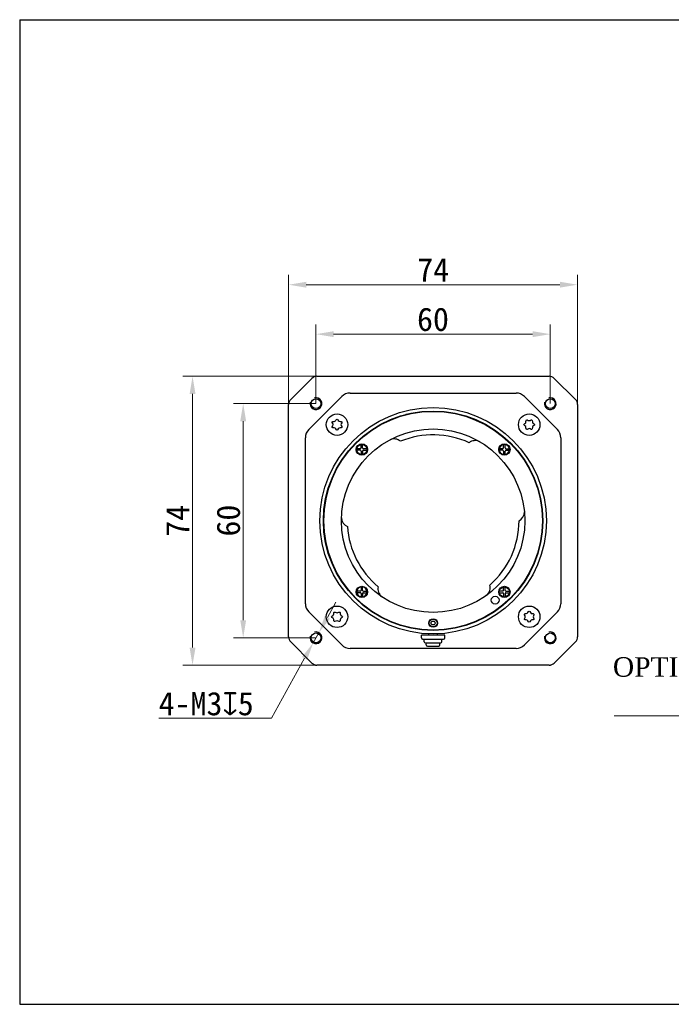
# Model space of a CAD drawing. Header units: millimetres. Extents: x 79 to 566, y 100 to 352.
# Tile 1 of 2: x 79 to 245, y 100 to 352. Entities that reach past the tile are written whole.
import ezdxf

# ---------------------------------------------------------------- set-up
doc = ezdxf.new("R2010")
doc.units = ezdxf.units.MM
doc.header["$LTSCALE"] = 32.67
doc.header["$PDMODE"] = 3
doc.header["$PDSIZE"] = 8
doc.layers.get('0').update_dxf_attribs({"linetype": 'CONTINUOUS'})
doc.layers.get('Defpoints').update_dxf_attribs({"linetype": 'CONTINUOUS'})
for name, color, linetype in [('20_ALL_FEATURES', 7, 'CONTINUOUS'), ('D-01-34-26-0483CONTINUOUS_LINE', 7, 'CONTINUOUS'), ('DRW0001DIMENSION', 7, 'CONTINUOUS'), ('DRW0001FORMAT', 7, 'CONTINUOUS'), ('SC-PM3X9T10L3_5-CONTINUOUS_LINE', 7, 'CONTINUOUS')]:
    doc.layers.add(name, color=color, linetype=linetype)
doc.styles.get("Standard").update_dxf_attribs({"font": 'simfang.ttf'})
doc.dimstyles.new('DIMSTYLE_1', dxfattribs={"dimtxt": 6, "dimasz": 4.5, "dimexe": 2.5, "dimexo": 0, "dimgap": 0.75, "dimtad": 1, "dimdsep": 46, "dimtxsty": 'STANDARD', "dimblk": '_FILLED', "dimcen": 0.09, "dimclrd": 8, "dimclre": 8, "dimclrt": 7, "dimadec": 0, "dimazin": 0, "dimtp": 0.05, "dimtm": 0.05, "dimtfac": 1, "dimtofl": 0, "dimtmove": 0, "dimatfit": 2, "dimldrblk": '_FILLED', "dimfxl": 1, "dimtolj": 1, "dimlwd": 15, "dimlwe": 15, "dimarcsym": 0})
doc.dimstyles.new('DIMSTYLE_2', dxfattribs={"dimtxt": 6, "dimasz": 4.5, "dimexe": 2.5, "dimexo": 0, "dimgap": 0.75, "dimtad": 1, "dimdsep": 46, "dimtxsty": 'STANDARD', "dimblk": '_FILLED', "dimcen": 0.09, "dimclrd": 8, "dimclre": 8, "dimclrt": 7, "dimadec": 0, "dimazin": 0, "dimtp": 0.001, "dimtm": 0.001, "dimtfac": 1, "dimtofl": 0, "dimtmove": 0, "dimatfit": 2, "dimldrblk": '_FILLED', "dimfxl": 1, "dimtolj": 1, "dimlwd": 15, "dimlwe": 15, "dimarcsym": 0})
doc.dimstyles.new('DIMSTYLE_3', dxfattribs={"dimtxt": 6, "dimasz": 4.5, "dimexe": 2.5, "dimexo": 0, "dimtad": 1, "dimdsep": 46, "dimtxsty": 'STANDARD', "dimblk": '_FILLED', "dimcen": 0.09, "dimclrd": 8, "dimclre": 8, "dimclrt": 7, "dimadec": 0, "dimazin": 0, "dimtp": 0.001, "dimtm": 0.001, "dimtfac": 1, "dimtmove": 0, "dimatfit": 2, "dimldrblk": '_FILLED', "dimfxl": 1, "dimtolj": 1, "dimlwd": 15, "dimlwe": 15, "dimarcsym": 0})

# ---------------------------------------------------------------- blocks, each defined once
blk = doc.blocks.new('_FILLED')
at = {"color": 0, "linetype": 'ByBlock'}
blk.add_solid([(0, 0), (-1, 0.167), (-1, -0.167)], dxfattribs=at)
blk = doc.blocks.new('*D3')
at = {"layer": 'Defpoints', "color": 0, "linetype": 'Continuous', "transparency": 16777216}
for p in [(157.08, 260.39), (122.8, 186.39), (157.08, 186.39)]:
    blk.add_point(p, dxfattribs=at)
at = {"layer": 'DRW0001DIMENSION', "color": 8, "linetype": 'Continuous', "lineweight": 15, "transparency": 16777216}
for p, q in [((157.08, 260.39), (120.3, 260.39)), ((122.8, 255.89), (122.8, 190.89)), ((157.08, 186.39), (120.3, 186.39))]:
    blk.add_line(p, q, dxfattribs=at)
at = {"layer": 'DRW0001DIMENSION', "color": 8, "linetype": 'Continuous', "lineweight": 15, "transparency": 16777216, "xscale": 4.5, "yscale": 4.5, "zscale": 4.5}
for p, rotation in [((122.8, 260.39), 90), ((122.8, 186.39), 270)]:
    blk.add_blockref('_FILLED', p, dxfattribs=dict(at, rotation=rotation))
at = {"layer": 'DRW0001DIMENSION', "color": 7, "linetype": 'Continuous', "lineweight": 15, "transparency": 16777216, "insert": (115.98, 223.37), "char_height": 6, "attachment_point": 2, "rotation": 90}
blk.add_mtext('\\A1;74', dxfattribs=at)
blk = doc.blocks.new('*D4')
at = {"layer": 'Defpoints', "color": 0, "linetype": 'Continuous', "transparency": 16777216}
for p in [(147.41, 283.85), (147.41, 250.72), (221.41, 250.72)]:
    blk.add_point(p, dxfattribs=at)
at = {"layer": 'DRW0001DIMENSION', "color": 8, "linetype": 'Continuous', "lineweight": 15, "transparency": 16777216}
for p, q in [((147.41, 250.72), (147.41, 286.35)), ((221.41, 250.72), (221.41, 286.35)), ((216.91, 283.85), (151.91, 283.85))]:
    blk.add_line(p, q, dxfattribs=at)
at = {"layer": 'DRW0001DIMENSION', "color": 8, "linetype": 'Continuous', "lineweight": 15, "transparency": 16777216, "xscale": 4.5, "yscale": 4.5, "zscale": 4.5, "rotation": 180}
blk.add_blockref('_FILLED', (147.41, 283.85), dxfattribs=at)
at = {"layer": 'DRW0001DIMENSION', "color": 8, "linetype": 'Continuous', "lineweight": 15, "transparency": 16777216, "xscale": 4.5, "yscale": 4.5, "zscale": 4.5}
blk.add_blockref('_FILLED', (221.41, 283.85), dxfattribs=at)
at = {"layer": 'DRW0001DIMENSION', "color": 7, "linetype": 'Continuous', "lineweight": 15, "transparency": 16777216, "insert": (184.44, 290.67), "char_height": 6, "attachment_point": 2}
blk.add_mtext('\\A1;74', dxfattribs=at)
blk = doc.blocks.new('*D5')
at = {"layer": 'Defpoints', "color": 0, "linetype": 'Continuous', "transparency": 16777216}
for p in [(154.41, 253.39), (135.77, 193.39), (154.41, 193.39)]:
    blk.add_point(p, dxfattribs=at)
at = {"layer": 'DRW0001DIMENSION', "color": 8, "linetype": 'Continuous', "lineweight": 15, "transparency": 16777216}
for p, q in [((154.41, 253.39), (133.27, 253.39)), ((135.77, 248.89), (135.77, 197.89)), ((154.41, 193.39), (133.27, 193.39))]:
    blk.add_line(p, q, dxfattribs=at)
at = {"layer": 'DRW0001DIMENSION', "color": 8, "linetype": 'Continuous', "lineweight": 15, "transparency": 16777216, "xscale": 4.5, "yscale": 4.5, "zscale": 4.5}
for p, rotation in [((135.77, 253.39), 90), ((135.77, 193.39), 270)]:
    blk.add_blockref('_FILLED', p, dxfattribs=dict(at, rotation=rotation))
at = {"layer": 'DRW0001DIMENSION', "color": 7, "linetype": 'Continuous', "lineweight": 15, "transparency": 16777216, "insert": (128.95, 223.43), "char_height": 6, "attachment_point": 2, "rotation": 90}
blk.add_mtext('\\A1;60', dxfattribs=at)
blk = doc.blocks.new('*D6')
at = {"layer": 'Defpoints', "color": 0, "linetype": 'Continuous', "transparency": 16777216}
for p in [(155.14, 194.7), (153.68, 192.08)]:
    blk.add_point(p, dxfattribs=at)
at = {"layer": 'DRW0001DIMENSION', "color": 8, "linetype": 'Continuous', "lineweight": 15, "transparency": 16777216}
for p, q in [((157.33, 198.64), (159.52, 202.57)), ((155.14, 194.7), (153.68, 192.08)), ((151.5, 188.15), (142.99, 172.86)), ((142.99, 172.86), (114.13, 172.86))]:
    blk.add_line(p, q, dxfattribs=at)
at = {"layer": 'DRW0001DIMENSION', "color": 8, "linetype": 'Continuous', "lineweight": 15, "transparency": 16777216, "xscale": 4.5, "yscale": 4.5, "zscale": 4.5}
for p, rotation in [((155.14, 194.7), 240.911683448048), ((153.68, 192.08), 60.91168344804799)]:
    blk.add_blockref('_FILLED', p, dxfattribs=dict(at, rotation=rotation))
at = {"layer": 'DRW0001DIMENSION', "color": 7, "linetype": 'Continuous', "lineweight": 15, "transparency": 16777216, "insert": (114.13, 179.55), "char_height": 6, "attachment_point": 1}
blk.add_mtext('\\A1;4-M3{\\Fgdt;x}5', dxfattribs=at)
blk = doc.blocks.new('*D7')
at = {"layer": 'Defpoints', "color": 0, "linetype": 'Continuous', "transparency": 16777216}
for p in [(154.41, 271.18), (154.41, 253.39), (214.41, 253.39)]:
    blk.add_point(p, dxfattribs=at)
at = {"layer": 'DRW0001DIMENSION', "color": 8, "linetype": 'Continuous', "lineweight": 15, "transparency": 16777216}
for p, q in [((154.41, 253.39), (154.41, 273.68)), ((214.41, 253.39), (214.41, 273.68)), ((209.91, 271.18), (158.91, 271.18))]:
    blk.add_line(p, q, dxfattribs=at)
at = {"layer": 'DRW0001DIMENSION', "color": 8, "linetype": 'Continuous', "lineweight": 15, "transparency": 16777216, "xscale": 4.5, "yscale": 4.5, "zscale": 4.5, "rotation": 180}
blk.add_blockref('_FILLED', (154.41, 271.18), dxfattribs=at)
at = {"layer": 'DRW0001DIMENSION', "color": 8, "linetype": 'Continuous', "lineweight": 15, "transparency": 16777216, "xscale": 4.5, "yscale": 4.5, "zscale": 4.5}
blk.add_blockref('_FILLED', (214.41, 271.18), dxfattribs=at)
at = {"layer": 'DRW0001DIMENSION', "color": 7, "linetype": 'Continuous', "lineweight": 15, "transparency": 16777216, "insert": (184.38, 278), "char_height": 6, "attachment_point": 2}
blk.add_mtext('\\A1;60', dxfattribs=at)
blk = doc.blocks.new('*D24')
at = {"color": 8, "lineweight": 15, "transparency": 16777216}
for p, q in [((307.46, 205.58), (307.46, 170.91)), ((353.96, 198.8), (353.96, 170.91))]:
    blk.add_line(p, q, dxfattribs=at)
at = {"color": 8, "linetype": 'Continuous', "lineweight": 15, "transparency": 16777216}
for p, q in [((307.46, 173.41), (230.8, 173.41)), ((349.46, 173.41), (311.96, 173.41))]:
    blk.add_line(p, q, dxfattribs=at)
at = {"layer": 'Defpoints', "color": 0, "transparency": 16777216}
for p in [(307.46, 205.58), (353.96, 198.8), (307.46, 173.41)]:
    blk.add_point(p, dxfattribs=at)
at = {"color": 8, "lineweight": 15, "transparency": 16777216, "xscale": 4.5, "yscale": 4.5, "zscale": 4.5, "rotation": 180}
blk.add_blockref('_FILLED', (307.46, 173.41), dxfattribs=at)
at = {"color": 8, "lineweight": 15, "transparency": 16777216, "xscale": 4.5, "yscale": 4.5, "zscale": 4.5}
blk.add_blockref('_FILLED', (353.96, 173.41), dxfattribs=at)

msp = doc.modelspace()

# ---------------------------------------------------------------- linework, layer by layer
at = {"layer": '20_ALL_FEATURES', "color": 7, "lineweight": 30}
for p, q in [((165.969, 242.037), (165.969, 242.922)), ((166.369, 242.037), (166.369, 242.922)), ((202.456, 242.037), (202.456, 242.922)), ((202.856, 242.037), (202.856, 242.922)), ((165.769, 241.837), (164.884, 241.837)), ((165.769, 241.437), (164.884, 241.437)), ((165.969, 241.237), (165.969, 240.353)), ((166.369, 241.237), (166.369, 240.353)), ((167.453, 241.837), (166.569, 241.837)), ((166.569, 241.437), (167.453, 241.437)), ((202.256, 241.837), (201.371, 241.837)), ((202.256, 241.437), (201.371, 241.437)), ((202.456, 241.237), (202.456, 240.353)), ((202.856, 240.353), (202.856, 241.237)), ((203.056, 241.837), (203.94, 241.837)), ((203.056, 241.437), (203.94, 241.437)), ((165.769, 205.351), (164.884, 205.351)), ((165.769, 204.951), (164.884, 204.951)), ((165.969, 206.435), (165.969, 205.551)), ((165.969, 204.751), (165.969, 203.866)), ((166.369, 205.551), (166.369, 206.435)), ((166.369, 204.751), (166.369, 203.866)), ((166.569, 205.351), (167.453, 205.351)), ((166.569, 204.951), (167.453, 204.951)), ((202.256, 205.351), (201.371, 205.351)), ((201.371, 204.951), (202.256, 204.951)), ((202.456, 205.551), (202.456, 206.435)), ((202.456, 204.751), (202.456, 203.866)), ((202.856, 205.551), (202.856, 206.435)), ((202.856, 204.751), (202.856, 203.866)), ((203.056, 205.351), (203.94, 205.351)), ((203.056, 204.951), (203.94, 204.951)), ((183.312, 194.094), (183.312, 194.424)), ((185.512, 194.094), (185.512, 194.422)), ((187.412, 194.094), (181.412, 194.094)), ((181.412, 193.394), (181.412, 194.094)), ((181.713, 193.094), (187.112, 193.094)), ((182.162, 192.394), (182.162, 193.094)), ((182.462, 192.094), (186.362, 192.094)), ((182.662, 191.594), (182.662, 192.094)), ((186.162, 191.594), (186.162, 192.094)), ((186.662, 192.394), (186.662, 193.094)), ((187.412, 193.394), (187.412, 194.094)), ((182.962, 191.294), (185.862, 191.294))]:
    msp.add_line(p, q, dxfattribs=at)
for centre, radius in [((184.412, 223.394), 29), ((184.412, 223.394), 28.1), ((184.412, 223.394), 28), ((184.412, 223.394), 23.5), ((166.169, 241.637), 1.45), ((166.169, 241.637), 1.3), ((202.656, 241.637), 1.45), ((166.169, 205.151), 1.45), ((202.656, 205.151), 1.45), ((202.656, 205.151), 1.3), ((200.304, 203.054), 1), ((184.412, 197.194), 1.1), ((184.412, 197.194), 1)]:
    msp.add_circle(centre, radius, dxfattribs=at)
at = {"layer": '20_ALL_FEATURES', "color": 4, "lineweight": 30}
msp.add_circle((184.412, 197.194), 0.5, dxfattribs=at)
at = {"layer": '20_ALL_FEATURES', "color": 7, "lineweight": 30}
for centre, radius, start, end in [((178.708, 247.837), 3, 107.77199, 118.89746), ((184.412, 223.394), 22, 65.20319, 112.35954), ((174.402, 241.854), 2.5, 48.95751, 113.657), ((195.199, 241.412), 2.5, 62.55524, 128.60523), ((202.656, 241.637), 1.3, 352.13391, 171.15012), ((165.769, 242.037), 0.2, 270, 0), ((165.769, 241.237), 0.2, 0, 90), ((166.569, 242.037), 0.2, 180, 270), ((166.569, 241.237), 0.2, 90, 180), ((202.656, 241.637), 1.3, 172.13391, 351.15012), ((202.256, 242.037), 0.2, 270, 0), ((202.256, 241.237), 0.2, 0, 90), ((203.056, 242.037), 0.2, 180, 270), ((203.056, 241.237), 0.2, 90, 180), ((205.292, 225.637), 2.5, 296.63607, 0.00698), ((163.429, 224.227), 2.5, 182.17892, 247.23916), ((184.412, 223.394), 22, 311.44042, 0.02232), ((159.612, 219.526), 3, 172.54262, 185.30426), ((184.412, 223.394), 22, 183.8374, 230.26529), ((196.556, 206.261), 2.5, 308.8263, 14.84246), ((204.939, 208.949), 3, 308.59249, 321.7576), ((166.169, 205.151), 1.3, 172.13391, 351.15012), ((166.169, 205.151), 1.3, 352.13391, 171.15012), ((165.769, 205.551), 0.2, 270, 0), ((165.769, 204.751), 0.2, 0, 90), ((166.569, 205.551), 0.2, 180, 270), ((166.569, 204.751), 0.2, 90, 180), ((172.784, 205.908), 2.5, 166.86325, 231.58772), ((202.256, 205.551), 0.2, 270, 0), ((202.256, 204.751), 0.2, 0, 90), ((203.056, 205.551), 0.2, 180, 270), ((203.056, 204.751), 0.2, 90, 180), ((181.712, 193.394), 0.3, 180, 270), ((182.462, 192.394), 0.3, 180, 270), ((186.362, 192.394), 0.3, 270, 0), ((187.112, 193.394), 0.3, 270, 0), ((182.962, 191.594), 0.3, 180, 270), ((185.862, 191.594), 0.3, 270, 0)]:
    msp.add_arc(centre, radius, start, end, dxfattribs=at)
at = {"layer": 'D-01-34-26-0483CONTINUOUS_LINE', "color": 7, "linetype": 'Continuous', "lineweight": 30}
for p, q in [((153.385, 259.867), (147.94, 254.421)), ((154.658, 260.394), (214.167, 260.394)), ((220.885, 254.421), (215.44, 259.867)), ((152.591, 246.769), (161.037, 255.215)), ((163.159, 256.094), (182.162, 256.094)), ((182.162, 256.094), (205.666, 256.094)), ((207.787, 255.215), (216.234, 246.769)), ((147.412, 193.64), (147.412, 253.148)), ((221.412, 253.148), (221.412, 193.64)), ((151.712, 202.14), (151.712, 244.648)), ((217.112, 244.648), (217.112, 202.14)), ((161.037, 191.573), (152.591, 200.019)), ((216.234, 200.019), (207.787, 191.573)), ((147.94, 192.367), (153.385, 186.921)), ((215.44, 186.921), (220.885, 192.367)), ((205.666, 190.694), (163.159, 190.694)), ((214.167, 186.394), (154.658, 186.394))]:
    msp.add_line(p, q, dxfattribs=at)
for centre in [(154.412, 253.394), (214.412, 253.394), (154.412, 193.394), (214.412, 193.394)]:
    msp.add_circle(centre, 1.25, dxfattribs=at)
for centre, radius, start, end in [((154.658, 258.594), 1.8, 90, 135), ((214.167, 258.594), 1.8, 45, 90), ((154.412, 253.394), 1.5, 165, 105), ((163.159, 253.094), 3, 90, 135), ((205.666, 253.094), 3, 45, 90), ((214.412, 253.394), 1.5, 165, 105), ((149.212, 253.148), 1.8, 135, 180), ((219.612, 253.148), 1.8, 0, 45), ((154.712, 244.648), 3, 135, 180), ((214.112, 244.648), 3, 0, 45), ((154.712, 202.14), 3, 180, 225), ((214.112, 202.14), 3, 315, 0), ((154.412, 193.394), 1.5, 165, 105), ((214.412, 193.394), 1.5, 165, 105), ((149.212, 193.64), 1.8, 180, 225), ((219.612, 193.64), 1.8, 315, 0), ((163.159, 193.694), 3, 225, 270), ((205.666, 193.694), 3, 270, 315), ((154.658, 188.194), 1.8, 225, 270), ((214.167, 188.194), 1.8, 270, 315), ((154.659, 188.2), 1.806, 256.38895, 269.97595), ((214.166, 188.2), 1.806, 270.02402, 283.59291)]:
    msp.add_arc(centre, radius, start, end, dxfattribs=at)
at = {"layer": 'DRW0001FORMAT', "color": 7}
for p, q in [((78.529, 351.734), (78.529, 99.522)), ((78.529, 351.734), (565.779, 351.734)), ((78.529, 99.522), (565.779, 99.522))]:
    msp.add_line(p, q, dxfattribs=at)
at = {"layer": 'SC-PM3X9T10L3_5-CONTINUOUS_LINE', "color": 7, "linetype": 'Continuous', "lineweight": 30}
for centre in [(159.805, 248.001), (209.02, 248.001), (159.805, 198.787), (209.02, 198.787)]:
    msp.add_circle(centre, 2.75, dxfattribs=at)
for centre, radius, start, end in [((158.293, 248.001), 0.488, 327.1925, 32.8075), ((159.064, 246.718), 0.462, 26.76577, 93.23423), ((159.119, 249.19), 0.372, 265.30431, 334.69569), ((160.561, 246.692), 0.488, 87.1925, 152.8075), ((160.546, 249.284), 0.462, 206.76577, 273.23423), ((161.178, 248.001), 0.372, 145.30431, 214.69569), ((207.71, 247.245), 0.488, 357.1925, 62.8075), ((207.737, 248.742), 0.462, 296.76577, 3.23423), ((209.02, 249.514), 0.488, 237.1925, 302.8075), ((210.209, 248.688), 0.372, 175.30431, 244.69569), ((210.303, 247.261), 0.462, 116.76577, 183.23423), ((209.02, 246.628), 0.372, 55.30431, 124.69569), ((158.522, 199.527), 0.462, 296.76577, 3.23423), ((159.805, 200.16), 0.372, 235.30431, 304.69569), ((161.115, 199.543), 0.488, 177.1925, 242.8075), ((208.264, 200.096), 0.488, 267.1925, 332.8075), ((209.76, 200.07), 0.462, 206.76577, 273.23423), ((158.616, 198.1), 0.372, 355.30431, 64.69569), ((159.805, 197.275), 0.488, 57.1925, 122.8075), ((161.088, 198.046), 0.462, 116.76577, 183.23423), ((207.647, 198.787), 0.372, 325.30431, 34.69569), ((208.279, 197.504), 0.462, 26.76577, 93.23423), ((209.706, 197.598), 0.372, 85.30431, 154.69569), ((210.532, 198.787), 0.488, 147.1925, 212.8075)]:
    msp.add_arc(centre, radius, start, end, dxfattribs=at)
for points, knots in [([(158.703, 248.266), (158.576, 248.463), (158.499, 248.766), (158.816, 248.842), (159.088, 248.819)], [0, 0, 0, 0, 0.4792334, 1, 1, 1, 1]), ([(159.038, 247.18), (158.796, 247.166), (158.501, 247.246), (158.576, 247.54), (158.703, 247.737)], [0, 0, 0, 0, 0.5046054, 1, 1, 1, 1]), ([(159.455, 249.031), (159.572, 249.278), (159.798, 249.517), (160.024, 249.293), (160.133, 249.076)], [0, 0, 0, 0, 0.5161674, 1, 1, 1, 1]), ([(160.572, 248.823), (160.814, 248.837), (161.121, 248.753), (161.027, 248.438), (160.872, 248.213)], [0, 0, 0, 0, 0.4838326, 1, 1, 1, 1]), ([(160.872, 247.79), (161.027, 247.565), (161.12, 247.253), (160.82, 247.168), (160.585, 247.179)], [0, 0, 0, 0, 0.5207666, 1, 1, 1, 1]), ([(207.933, 247.679), (207.724, 247.787), (207.513, 248.003), (207.728, 248.22), (207.945, 248.329)], [0, 0, 0, 0, 0.4953946, 1, 1, 1, 1]), ([(208.198, 248.768), (208.184, 249.011), (208.265, 249.305), (208.558, 249.231), (208.755, 249.103)], [0, 0, 0, 0, 0.5046054, 1, 1, 1, 1]), ([(208.808, 246.934), (208.583, 246.779), (208.271, 246.686), (208.186, 246.987), (208.197, 247.221)], [0, 0, 0, 0, 0.5207666, 1, 1, 1, 1]), ([(209.841, 247.235), (209.855, 246.992), (209.771, 246.685), (209.456, 246.779), (209.231, 246.934)], [0, 0, 0, 0, 0.4838326, 1, 1, 1, 1]), ([(209.284, 249.103), (209.481, 249.231), (209.784, 249.307), (209.86, 248.99), (209.838, 248.718)], [0, 0, 0, 0, 0.4792334, 1, 1, 1, 1]), ([(210.05, 248.351), (210.296, 248.235), (210.535, 248.009), (210.311, 247.783), (210.094, 247.673)], [0, 0, 0, 0, 0.5161674, 1, 1, 1, 1]), ([(160.127, 246.915), (160.02, 246.706), (159.803, 246.495), (159.586, 246.71), (159.477, 246.927)], [0, 0, 0, 0, 0.4953946, 1, 1, 1, 1]), ([(158.983, 199.554), (158.97, 199.796), (159.053, 200.103), (159.369, 200.009), (159.593, 199.854)], [0, 0, 0, 0, 0.4838326, 1, 1, 1, 1]), ([(160.017, 199.854), (160.241, 200.009), (160.554, 200.102), (160.639, 199.801), (160.627, 199.567)], [0, 0, 0, 0, 0.5207666, 1, 1, 1, 1]), ([(207.953, 198.999), (207.797, 199.223), (207.704, 199.535), (208.005, 199.62), (208.24, 199.609)], [0, 0, 0, 0, 0.5207666, 1, 1, 1, 1]), ([(208.698, 199.873), (208.805, 200.082), (209.022, 200.293), (209.238, 200.078), (209.348, 199.862)], [0, 0, 0, 0, 0.4953946, 1, 1, 1, 1]), ([(209.786, 199.608), (210.029, 199.622), (210.323, 199.542), (210.249, 199.249), (210.122, 199.051)], [0, 0, 0, 0, 0.5046054, 1, 1, 1, 1]), ([(158.775, 198.437), (158.528, 198.553), (158.289, 198.779), (158.513, 199.005), (158.73, 199.115)], [0, 0, 0, 0, 0.5161674, 1, 1, 1, 1]), ([(159.541, 197.685), (159.343, 197.557), (159.04, 197.481), (158.965, 197.798), (158.987, 198.07)], [0, 0, 0, 0, 0.4792334, 1, 1, 1, 1]), ([(160.626, 198.02), (160.64, 197.778), (160.56, 197.483), (160.267, 197.557), (160.069, 197.685)], [0, 0, 0, 0, 0.5046054, 1, 1, 1, 1]), ([(160.892, 199.109), (161.101, 199.001), (161.311, 198.785), (161.097, 198.568), (160.88, 198.459)], [0, 0, 0, 0, 0.4953946, 1, 1, 1, 1]), ([(208.253, 197.965), (208.01, 197.952), (207.703, 198.035), (207.797, 198.35), (207.953, 198.575)], [0, 0, 0, 0, 0.4838326, 1, 1, 1, 1]), ([(209.37, 197.757), (209.253, 197.51), (209.027, 197.271), (208.801, 197.495), (208.692, 197.712)], [0, 0, 0, 0, 0.5161674, 1, 1, 1, 1]), ([(210.122, 198.522), (210.249, 198.325), (210.326, 198.022), (210.009, 197.946), (209.737, 197.969)], [0, 0, 0, 0, 0.4792334, 1, 1, 1, 1])]:
    msp.add_open_spline(points, degree=3, knots=knots, dxfattribs=at)

# ---------------------------------------------------------------- texts
at = {"color": 7, "lineweight": 15, "insert": (266.013, 181.232), "char_height": 6, "attachment_point": 5}
msp.add_mtext('\\A1;{\\fTimes New Roman|b0|i0|c0|p18;\\H0.83333x;OPTICAL DISTANCE}\\P ', dxfattribs=at)

# ---------------------------------------------------------------- dimensions: what is measured, and where the dimension line sits
dim = msp.add_linear_dim(base=(307.456, 173.406), p1=(353.956, 198.798), p2=(307.456, 205.58), angle=180, text=' ', dimstyle='DIMSTYLE_1')
dim.commit()
dim.dimension.update_dxf_attribs({"geometry": '*D24', "text_midpoint": (231.549, 173.406), "dimtype": 160})
at = {"layer": 'DRW0001DIMENSION', "color": 7, "linetype": 'Continuous', "lineweight": 15}
for base, p1, p2, angle, dimstyle, picture, middle in [((147.412, 283.852), (221.412, 250.724), (147.412, 250.724), 180, 'DIMSTYLE_1', '*D4', (184.439, 283.852)), ((154.412, 271.183), (214.412, 253.394), (154.412, 253.394), 180, 'DIMSTYLE_2', '*D7', (184.38, 271.183)), ((122.796, 186.394), (157.082, 260.394), (157.082, 186.394), 270, 'DIMSTYLE_1', '*D3', (122.796, 223.368)), ((135.772, 193.394), (154.412, 253.394), (154.412, 193.394), 270, 'DIMSTYLE_2', '*D5', (135.772, 223.426))]:
    dim = msp.add_linear_dim(base=base, p1=p1, p2=p2, angle=angle, dimstyle=dimstyle, dxfattribs=at)
    dim.commit()
    dim.dimension.update_dxf_attribs({"geometry": picture, "text_midpoint": middle, "dimtype": 160})
dim = msp.add_diameter_dim_2p(p1=(155.142, 194.705), p2=(153.683, 192.083), text='4-M<>{\\Fgdt;x}5', dimstyle='DIMSTYLE_3', override={"dimtih": 1, "dimtoh": 1, "dimpost": '<>'}, dxfattribs=at)
dim.commit()
dim.dimension.update_dxf_attribs({"geometry": '*D6', "text_midpoint": (128.249, 172.86), "dimtype": 163})

doc.saveas('drawing.dxf')
